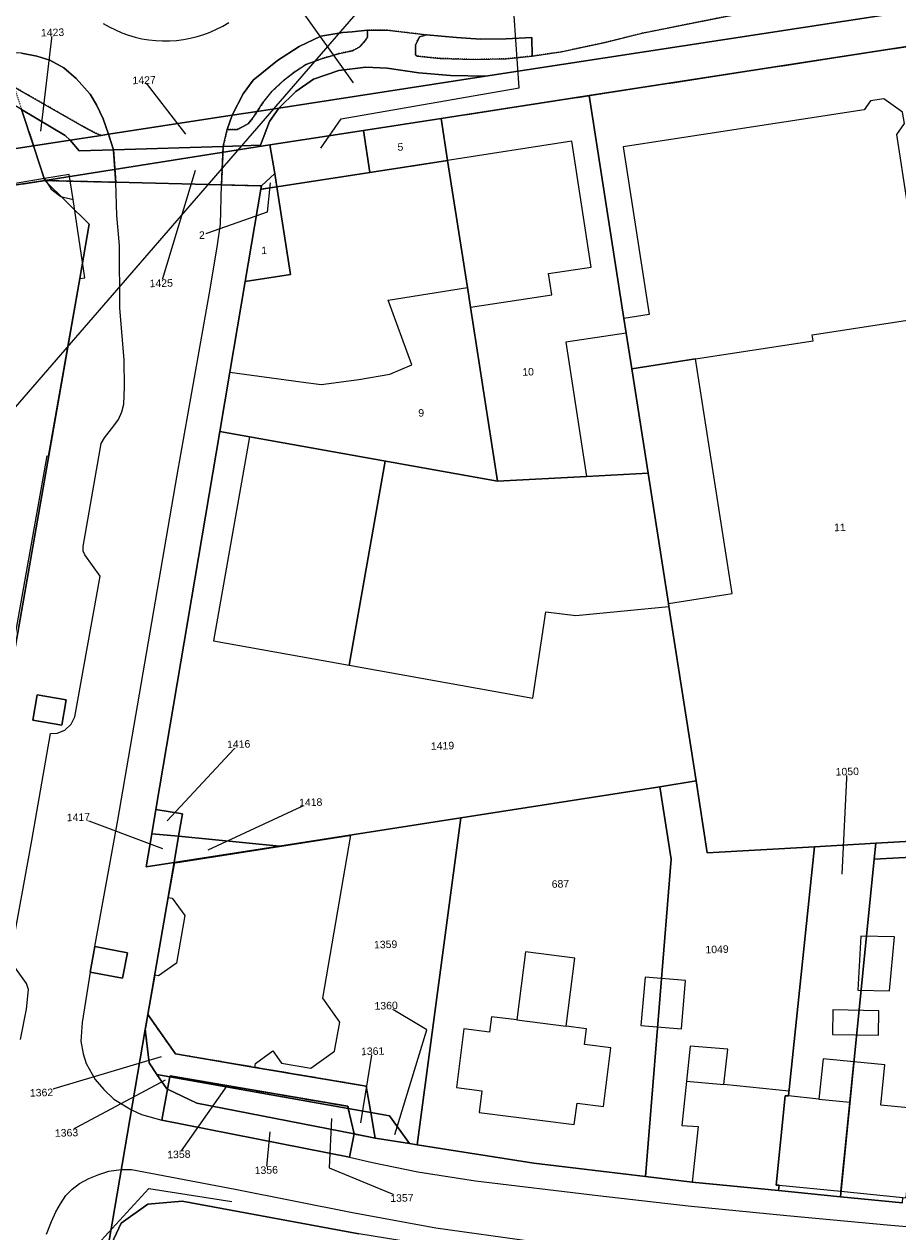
# Model space of a CAD drawing. Header units: millimetres. Extents: x -191 to 81095, y -508122 to 28741.
# Tile 141 of 251: x 5502 to 5584, y 9745 to 9858. Entities that reach past the tile are written whole.
import ezdxf

# ---------------------------------------------------------------- set-up
doc = ezdxf.new("R2010")
doc.units = ezdxf.units.MM
doc.linetypes.add('VE22-087 DB - VST Hervest-Dorsten ALK VA2736$0$1', pattern=[0])
doc.linetypes.add('VE22-087 DB - VST Hervest-Dorsten ALK VA2736$0$2', pattern=[0.16, 0.06, -0.1])
for name, color, linetype, lineweight in [('VE22-087 DB - VST Hervest-Dorsten ALK VA2736$0$AX_Bauteil', 7, 'VE22-087 DB - VST Hervest-Dorsten ALK VA2736$0$1', 18), ('VE22-087 DB - VST Hervest-Dorsten ALK VA2736$0$AX_Flurstueck', 9, 'VE22-087 DB - VST Hervest-Dorsten ALK VA2736$0$1', 18), ('VE22-087 DB - VST Hervest-Dorsten ALK VA2736$0$AX_Gebaeude', 7, 'VE22-087 DB - VST Hervest-Dorsten ALK VA2736$0$1', 18), ('VE22-087 DB - VST Hervest-Dorsten ALK VA2736$0$AX_Strassenverkehr', 7, 'VE22-087 DB - VST Hervest-Dorsten ALK VA2736$0$1', 18), ('VE22-087 DB - VST Hervest-Dorsten ALK VA2736$0$AX_Strassenverkehrsanlage', 7, 'VE22-087 DB - VST Hervest-Dorsten ALK VA2736$0$1', 18), ('VE22-087 DB - VST Hervest-Dorsten ALK VA2736$0$AX_Vegetationsmerkmal', 7, 'VE22-087 DB - VST Hervest-Dorsten ALK VA2736$0$1', 18), ('VE22-087 DB - VST Hervest-Dorsten ALK VA2736$0$AX_Weg', 7, 'VE22-087 DB - VST Hervest-Dorsten ALK VA2736$0$1', 18), ('VE22-087 DB - VST Hervest-Dorsten ALK VA2736$0$AX_Wohnbauflaeche', 7, 'VE22-087 DB - VST Hervest-Dorsten ALK VA2736$0$1', 18), ('VE22-087 DB - VST Hervest-Dorsten ALK VA2736$0$Flurgrenzen', 9, 'VE22-087 DB - VST Hervest-Dorsten ALK VA2736$0$1', 18)]:
    doc.layers.add(name, color=color, linetype=linetype, lineweight=lineweight)
doc.layers.add('XREF ALK Kataster', color=251, linetype='Continuous')
doc.styles.add('VE22-087 DB - VST Hervest-Dorsten ALK VA2736$0$0', font='arial.ttf')

# ---------------------------------------------------------------- blocks, each defined once
blk = doc.blocks.new('VE22-087 DB - VST Hervest-Dorsten ALK VA2736')
at = {"layer": 'VE22-087 DB - VST Hervest-Dorsten ALK VA2736$0$AX_Bauteil', "color": 7, "linetype": 'VE22-087 DB - VST Hervest-Dorsten ALK VA2736$0$1', "lineweight": 13, "ltscale": 0.5}
for points in [[(5526.05, 9842.71, 0), (5534.75, 9844.05, 0), (5534.16, 9847.96, 0), (5525.4, 9846.61, 0), (5525.86, 9843.94, 0)], [(5504.39, 9843.46, 0), (5505.01, 9842.48, 0), (5505.91, 9841.8, 0), (5507.05, 9841.53, 0), (5506.7, 9843.84, 0)], [(5549.27, 9771.34, 0), (5548.46, 9764.98, 0), (5553.04, 9764.39, 0), (5553.85, 9770.75, 0)], [(5564.62, 9762.54, 0), (5564.29, 9759.25, 0), (5567.77, 9758.94, 0), (5568.15, 9762.24, 0)], [(5577.02, 9761.35, 0), (5576.63, 9757.59, 0), (5579.52, 9757.31, 0), (5579.89, 9761.07, 0)]]:
    blk.add_polyline3d(points, close=True, dxfattribs=at)
at = {"layer": 'VE22-087 DB - VST Hervest-Dorsten ALK VA2736$0$AX_Flurstueck', "linetype": 'VE22-087 DB - VST Hervest-Dorsten ALK VA2736$0$1', "lineweight": 13, "ltscale": 0.5}
for points in [[(5502.25, 9849.92, 0), (5506.32, 9847.49, 0), (5506.78, 9847.06, 0), (5509.66, 9847.5, 0), (5510.35, 9847.61, 0), (5521.88, 9849.38, 0), (5524.24, 9849.74, 0), (5526.24, 9850.05, 0), (5527.82, 9851.59, 0), (5529.48, 9852.74, 0), (5531.86, 9853.56, 0), (5534.35, 9853.87, 0), (5536.35, 9853.78, 0), (5539.32, 9853.34, 0), (5542.25, 9853.07, 0), (5545.52, 9853.01, 0), (5679.09, 9873.53, 0), (5684.62, 9874.38, 0), (5767.17, 9887.06, 0)], [(5679.09, 9873.53, 0), (5545.52, 9853.01, 0), (5526.24, 9850.05, 0), (5525.38, 9848.8, 0), (5524.53, 9846.57, 0), (5521.06, 9846.47, 0), (5510.81, 9846.16, 0), (5507.63, 9846.05, 0), (5506.78, 9847.06, 0), (5503.37, 9846.53, 0), (5504.43, 9843.29, 0), (5525.4, 9846.61, 0), (5534.16, 9847.96, 0), (5541.39, 9849.08, 0), (5555.19, 9851.21, 0), (5586.87, 9856.1, 0)], [(5533.22, 9852.4, 0), (5527.99, 9859.72, 0)], [(5530.16, 9846.32, 0), (5532.05, 9849.04, 0), (5548.68, 9851.94, 0), (5548.19, 9858.64, 0)], [(5504.05, 9847.89, 0), (5505.14, 9857.1, 0)], [(5517.56, 9847.61, 0), (5513.68, 9852.65, 0)], [(5477.47, 9839.18, 0), (5504.43, 9843.29, 0), (5503.37, 9846.53, 0), (5463.97, 9840.48, 0)], [(5518.43, 9844.21, 0), (5515.27, 9833.71, 0)], [(5510.21, 9743.17, 0), (5510.69, 9746.01, 0), (5513.79, 9764.07, 0), (5514.03, 9765.47, 0), (5516.47, 9779.66, 0), (5513.86, 9779.27, 0), (5514.4, 9782.33, 0), (5514.77, 9784.62, 0), (5520.75, 9819.88, 0), (5521.68, 9825.41, 0), (5523.12, 9833.87, 0), (5524.56, 9842.48, 0), (5524.62, 9842.8, 0), (5520.91, 9842.89, 0), (5511.03, 9843.13, 0), (5504.43, 9843.29, 0), (5508.55, 9839.2, 0), (5507.67, 9834.14, 0), (5499.63, 9788.34, 0)], [(5525.45, 9843.06, 0), (5525.16, 9840.35, 0), (5519.07, 9838.19, 0)], [(5584.42, 9747.92, 0), (5578.65, 9748.48, 0), (5572.88, 9749.05, 0), (5564.82, 9749.84, 0), (5560.46, 9750.36, 0), (5550.03, 9751.61, 0), (5539.16, 9753.33, 0), (5538.45, 9753.44, 0), (5535.23, 9753.96, 0), (5533.27, 9754.34, 0), (5532.83, 9752.16, 0), (5515.32, 9755.62, 0), (5515.87, 9758.52, 0), (5515.79, 9758.56, 0), (5514.87, 9759.89, 0), (5514.14, 9760.97, 0), (5513.79, 9764.07, 0), (5510.69, 9746.01, 0), (5510.21, 9743.17, 0), (5511.54, 9746.02, 0), (5514.04, 9747.78, 0), (5517.22, 9748.06, 0), (5533.72, 9745.01, 0)], [(5515.82, 9783.54, 0), (5522.5, 9790.71, 0)], [(5578.8, 9778.59, 0), (5579.28, 9788.15, 0)], [(5519.66, 9780.85, 0), (5529.22, 9785.28, 0)], [(5515.44, 9780.95, 0), (5507.55, 9783.89, 0)], [(5537.06, 9754.29, 0), (5540.07, 9764.06, 0), (5536.26, 9766.31, 0)], [(5533.9, 9755.38, 0), (5535, 9762.06, 0)], [(5515.27, 9761.53, 0), (5504.11, 9758.2, 0)], [(5515.63, 9759.35, 0), (5506.44, 9754.45, 0)], [(5521.4, 9758.83, 0), (5516.92, 9752.44, 0)], [(5531.15, 9755.77, 0), (5530.95, 9751.19, 0), (5537.73, 9748.37, 0)], [(5525.42, 9754.55, 0), (5525.08, 9750.97, 0)]]:
    blk.add_polyline3d(points, dxfattribs=at)
for points in [[(5593.96, 9810.91, 0), (5591.57, 9826.14, 0), (5590.08, 9835.64, 0), (5589.37, 9840.13, 0), (5586.87, 9856.1, 0), (5555.19, 9851.21, 0), (5558.44, 9830.43, 0), (5558.65, 9829.06, 0), (5559.17, 9825.72, 0), (5560.69, 9815.99, 0), (5562.59, 9803.83, 0), (5562.64, 9803.54, 0), (5565.18, 9787.27, 0), (5566.22, 9780.55, 0), (5576.23, 9781.12, 0), (5581.93, 9781.46, 0), (5589.16, 9781.88, 0), (5591.97, 9782.04, 0), (5598.41, 9782.41, 0), (5596.91, 9792.19, 0)], [(5534.35, 9853.87, 0), (5531.86, 9853.56, 0), (5529.48, 9852.74, 0), (5527.82, 9851.59, 0), (5526.24, 9850.05, 0), (5545.52, 9853.01, 0), (5542.25, 9853.07, 0), (5539.32, 9853.34, 0), (5536.35, 9853.78, 0)], [(5499.34, 9851.28, 0), (5497.79, 9851.1, 0), (5495.36, 9850.24, 0), (5490.16, 9847.95, 0), (5484.59, 9845.59, 0), (5479.23, 9843.88, 0), (5473.8, 9842.52, 0), (5463.97, 9840.48, 0), (5503.37, 9846.53, 0), (5502.25, 9849.92, 0), (5500.74, 9850.82, 0)], [(5560.69, 9815.99, 0), (5559.17, 9825.72, 0), (5558.65, 9829.06, 0), (5558.44, 9830.43, 0), (5555.19, 9851.21, 0), (5541.39, 9849.08, 0), (5541.99, 9845.16, 0), (5543.84, 9833.32, 0), (5544.13, 9831.46, 0), (5546.66, 9815.24, 0), (5554.95, 9815.68, 0)], [(5502.25, 9849.92, 0), (5503.37, 9846.53, 0), (5506.78, 9847.06, 0), (5506.32, 9847.49, 0)], [(5526.24, 9850.05, 0), (5524.24, 9849.74, 0), (5521.88, 9849.38, 0), (5510.35, 9847.61, 0), (5509.66, 9847.5, 0), (5506.78, 9847.06, 0), (5507.63, 9846.05, 0), (5510.81, 9846.16, 0), (5521.06, 9846.47, 0), (5524.53, 9846.57, 0), (5525.38, 9848.8, 0)], [(5541.99, 9845.16, 0), (5541.39, 9849.08, 0), (5534.16, 9847.96, 0), (5534.75, 9844.05, 0)], [(5534.75, 9844.05, 0), (5534.16, 9847.96, 0), (5525.4, 9846.61, 0), (5525.86, 9843.94, 0), (5526.05, 9842.71, 0)], [(5525.4, 9846.61, 0), (5504.43, 9843.29, 0), (5511.03, 9843.13, 0), (5520.91, 9842.89, 0), (5524.62, 9842.8, 0), (5525.86, 9843.94, 0)], [(5520.75, 9819.88, 0), (5546.66, 9815.24, 0), (5544.13, 9831.46, 0), (5543.84, 9833.32, 0), (5541.99, 9845.16, 0), (5534.75, 9844.05, 0), (5526.05, 9842.71, 0), (5527.33, 9834.52, 0), (5523.12, 9833.87, 0), (5521.68, 9825.41, 0)], [(5524.62, 9842.8, 0), (5524.56, 9842.48, 0), (5526.05, 9842.71, 0), (5525.86, 9843.94, 0)], [(5482.58, 9805.87, 0), (5469.6, 9803.92, 0), (5469.96, 9801.56, 0), (5472.44, 9785.38, 0), (5488.73, 9790.3, 0), (5499.63, 9788.34, 0), (5507.67, 9834.14, 0), (5508.55, 9839.2, 0), (5504.43, 9843.29, 0), (5477.47, 9839.18, 0), (5478.96, 9829.46, 0), (5479, 9829.19, 0), (5479.74, 9824.5, 0), (5482.58, 9805.89, 0)], [(5526.05, 9842.71, 0), (5524.56, 9842.48, 0), (5523.12, 9833.87, 0), (5527.33, 9834.52, 0)], [(5546.66, 9815.24, 0), (5520.75, 9819.88, 0), (5514.77, 9784.62, 0), (5517.26, 9784.19, 0), (5516.89, 9782.11, 0), (5526.32, 9781.2, 0), (5543.23, 9783.84, 0), (5561.78, 9786.73, 0), (5565.18, 9787.27, 0), (5562.64, 9803.54, 0), (5562.59, 9803.83, 0), (5560.69, 9815.99, 0), (5554.95, 9815.68, 0)], [(5561.78, 9786.73, 0), (5543.23, 9783.84, 0), (5539.16, 9753.33, 0), (5550.03, 9751.61, 0), (5560.46, 9750.36, 0), (5562.84, 9779.96, 0)], [(5566.22, 9780.55, 0), (5565.18, 9787.27, 0), (5561.78, 9786.73, 0), (5562.84, 9779.96, 0), (5560.46, 9750.36, 0), (5564.82, 9749.84, 0), (5572.88, 9749.05, 0), (5572.93, 9749.55, 0), (5572.64, 9749.57, 0), (5573.5, 9757.91, 0), (5573.8, 9757.89, 0), (5576.23, 9781.12, 0)], [(5514.77, 9784.62, 0), (5514.4, 9782.33, 0), (5516.89, 9782.11, 0), (5517.26, 9784.19, 0)], [(5534.83, 9756.33, 0), (5536.57, 9756.02, 0), (5538.45, 9753.44, 0), (5539.16, 9753.33, 0), (5543.23, 9783.84, 0), (5526.32, 9781.2, 0), (5516.47, 9779.66, 0), (5514.03, 9765.47, 0), (5516.61, 9761.8, 0), (5524.02, 9760.55, 0), (5534.41, 9758.79, 0)], [(5514.4, 9782.33, 0), (5513.86, 9779.27, 0), (5516.47, 9779.66, 0), (5516.89, 9782.11, 0)], [(5516.89, 9782.11, 0), (5516.47, 9779.66, 0), (5526.32, 9781.2, 0)], [(5589.16, 9781.88, 0), (5581.93, 9781.46, 0), (5581.78, 9779.98, 0), (5587.57, 9780.29, 0), (5596.45, 9780.77, 0), (5597.5, 9778.47, 0), (5596.12, 9761.26, 0), (5597.62, 9761.18, 0), (5599.18, 9780.79, 0), (5598.41, 9782.41, 0), (5591.97, 9782.04, 0)], [(5573.8, 9757.89, 0), (5573.5, 9757.91, 0), (5572.64, 9749.57, 0), (5572.93, 9749.55, 0), (5572.88, 9749.05, 0), (5578.65, 9748.48, 0), (5581.78, 9779.98, 0), (5581.93, 9781.46, 0), (5576.23, 9781.12, 0)], [(5587.57, 9780.29, 0), (5581.78, 9779.98, 0), (5578.65, 9748.48, 0), (5584.42, 9747.92, 0), (5584.47, 9748.42, 0), (5584.76, 9748.38, 0), (5585.57, 9756.73, 0), (5585.28, 9756.75, 0)], [(5534.41, 9758.79, 0), (5524.02, 9760.55, 0), (5516.61, 9761.8, 0), (5514.03, 9765.47, 0), (5513.79, 9764.07, 0), (5514.14, 9760.97, 0), (5514.87, 9759.89, 0), (5516.09, 9759.67, 0), (5516.1, 9759.76, 0), (5532.68, 9756.92, 0), (5532.73, 9756.71, 0), (5534.83, 9756.33, 0)], [(5516.09, 9759.67, 0), (5514.87, 9759.89, 0), (5515.79, 9758.56, 0), (5515.87, 9758.52, 0)], [(5532.73, 9756.71, 0), (5516.09, 9759.67, 0), (5515.87, 9758.52, 0), (5518.59, 9757.21, 0), (5533.27, 9754.34, 0)], [(5532.73, 9756.71, 0), (5532.68, 9756.92, 0), (5516.1, 9759.76, 0), (5516.09, 9759.67, 0)], [(5533.27, 9754.34, 0), (5518.59, 9757.21, 0), (5515.87, 9758.52, 0), (5515.32, 9755.62, 0), (5532.83, 9752.16, 0)], [(5535.23, 9753.96, 0), (5534.83, 9756.33, 0), (5532.73, 9756.71, 0), (5533.27, 9754.34, 0)], [(5538.45, 9753.44, 0), (5536.57, 9756.02, 0), (5534.83, 9756.33, 0), (5535.23, 9753.96, 0)], [(5548.87, 9742.56, 0), (5533.72, 9745.01, 0), (5517.22, 9748.06, 0), (5514.04, 9747.78, 0), (5511.54, 9746.02, 0), (5510.21, 9743.17, 0), (5498.86, 9677.36, 0), (5499.22, 9674.27, 0), (5501, 9671.81, 0), (5503.78, 9670.5, 0), (5544.08, 9664.26, 0), (5552.42, 9704.22, 0), (5557.4, 9728.04, 0), (5557.76, 9731.1, 0), (5558.98, 9741.42, 0)]]:
    blk.add_polyline3d(points, close=True, dxfattribs=at)
at = {"layer": 'VE22-087 DB - VST Hervest-Dorsten ALK VA2736$0$AX_Gebaeude', "color": 7, "linetype": 'VE22-087 DB - VST Hervest-Dorsten ALK VA2736$0$1', "lineweight": 13, "ltscale": 0.5}
for points in [[(5558.38, 9846.42, 0), (5560.8, 9830.8, 0), (5558.44, 9830.43, 0), (5558.65, 9829.06, 0), (5559.17, 9825.72, 0), (5565.13, 9826.65, 0), (5576.1, 9828.34, 0), (5576.02, 9828.89, 0), (5587.95, 9830.73, 0), (5586.27, 9841.5, 0), (5584.87, 9841.29, 0), (5583.89, 9847.59, 0), (5584.61, 9848.6, 0), (5584.43, 9849.67, 0), (5582.69, 9850.9, 0), (5581.44, 9850.71, 0), (5580.87, 9849.89, 0)], [(5555.39, 9835.21, 0), (5553.57, 9846.95, 0), (5541.99, 9845.16, 0), (5543.84, 9833.32, 0), (5544.13, 9831.46, 0), (5551.71, 9832.63, 0), (5551.4, 9834.6, 0)], [(5495.59, 9832.99, 0), (5490.09, 9801.79, 0), (5501.46, 9799.75, 0), (5504.62, 9817.6, 0), (5504.77, 9817.57, 0), (5507.67, 9834.14, 0), (5508.15, 9834.2, 0), (5507.05, 9841.53, 0), (5506.7, 9843.84, 0), (5504.39, 9843.46, 0), (5499.24, 9842.62, 0), (5499.25, 9842.58, 0), (5494.28, 9841.83, 0), (5494.29, 9841.78, 0), (5494.2, 9841.76, 0)], [(5559.17, 9825.72, 0), (5558.65, 9829.06, 0), (5553.01, 9828.22, 0), (5554.95, 9815.68, 0), (5560.69, 9815.99, 0)], [(5568.54, 9804.75, 0), (5565.13, 9826.65, 0), (5559.17, 9825.72, 0), (5560.69, 9815.99, 0), (5562.59, 9803.83, 0)], [(5523.51, 9819.39, 0), (5520.16, 9800.34, 0), (5532.8, 9798.08, 0), (5536.16, 9817.12, 0)], [(5554.95, 9815.68, 0), (5546.66, 9815.24, 0), (5536.16, 9817.12, 0), (5532.8, 9798.08, 0), (5549.93, 9794.99, 0), (5551.15, 9803.05, 0), (5553.95, 9802.7, 0), (5562.64, 9803.54, 0), (5562.59, 9803.83, 0), (5560.69, 9815.99, 0)], [(5532.87, 9782.21, 0), (5532.85, 9782.16, 0), (5516.6, 9779.59, 0), (5516.62, 9779.65, 0), (5516.5, 9779.66, 0), (5515.93, 9776.4, 0), (5516.29, 9776.34, 0), (5517.48, 9774.71, 0), (5516.7, 9770.26, 0), (5515.03, 9769.08, 0), (5514.67, 9769.15, 0), (5514.03, 9765.47, 0), (5516.61, 9761.8, 0), (5524.02, 9760.55, 0), (5524.08, 9760.9, 0), (5525.7, 9762.09, 0), (5526.51, 9760.95, 0), (5529.22, 9760.48, 0), (5531.45, 9762.07, 0), (5531.94, 9764.78, 0), (5530.35, 9767.01, 0), (5532.98, 9782.2, 0)], [(5580.27, 9767.76, 0), (5583.22, 9767.69, 0), (5583.69, 9772.74, 0), (5580.54, 9772.78, 0)], [(5549.27, 9771.34, 0), (5548.46, 9764.98, 0), (5546.1, 9765.28, 0), (5545.91, 9763.82, 0), (5543.51, 9764.14, 0), (5542.82, 9758.68, 0), (5545.2, 9758.36, 0), (5544.95, 9756.35, 0), (5553.81, 9755.21, 0), (5554.07, 9757.21, 0), (5556.53, 9756.9, 0), (5557.23, 9762.36, 0), (5554.77, 9762.69, 0), (5554.96, 9764.15, 0), (5553.04, 9764.39, 0), (5553.85, 9770.75, 0)], [(5560.03, 9764.47, 0), (5563.8, 9764.14, 0), (5564.19, 9768.66, 0), (5560.42, 9768.98, 0)], [(5582.2, 9763.54, 0), (5582.24, 9765.84, 0), (5577.94, 9765.91, 0), (5577.9, 9763.61, 0)], [(5568.15, 9762.24, 0), (5564.62, 9762.54, 0), (5564.29, 9759.25, 0), (5563.86, 9755.14, 0), (5565.37, 9755.02, 0), (5564.82, 9749.84, 0), (5572.88, 9749.05, 0), (5572.93, 9749.55, 0), (5572.64, 9749.57, 0), (5573.5, 9757.91, 0), (5573.8, 9757.89, 0), (5573.84, 9758.32, 0), (5567.77, 9758.94, 0)], [(5579.89, 9761.07, 0), (5577.02, 9761.35, 0), (5576.63, 9757.59, 0), (5573.8, 9757.89, 0), (5573.5, 9757.91, 0), (5572.64, 9749.57, 0), (5572.93, 9749.55, 0), (5578.69, 9748.99, 0), (5579.52, 9757.31, 0)], [(5579.89, 9761.07, 0), (5579.52, 9757.31, 0), (5578.69, 9748.99, 0), (5584.47, 9748.42, 0), (5584.76, 9748.38, 0), (5585.57, 9756.73, 0), (5585.28, 9756.75, 0), (5582.42, 9757.03, 0), (5582.79, 9760.78, 0)]]:
    blk.add_polyline3d(points, close=True, dxfattribs=at)
at = {"layer": 'VE22-087 DB - VST Hervest-Dorsten ALK VA2736$0$AX_Strassenverkehr', "color": 253, "linetype": 'VE22-087 DB - VST Hervest-Dorsten ALK VA2736$0$1', "lineweight": 13, "ltscale": 0.5, "true_color": 0x999999}
for points in [[(5533.08, 9857.17, 0), (5532.23, 9857.1, 0), (5530.18, 9856.76, 0), (5528.13, 9855.78, 0), (5526.12, 9854.48, 0), (5523.86, 9852.64, 0), (5522.91, 9851.37, 0), (5521.88, 9849.38, 0), (5521.43, 9848.04, 0), (5522.39, 9848.06, 0), (5523.39, 9848.56, 0), (5523.87, 9849.2, 0), (5524.24, 9849.74, 0), (5524.76, 9850.54, 0), (5525.63, 9851.63, 0), (5526.76, 9852.67, 0), (5527.77, 9853.46, 0), (5528.77, 9854.11, 0), (5530.22, 9854.65, 0), (5531.92, 9855.15, 0), (5533.13, 9855.4, 0), (5533.81, 9855.76, 0), (5534.25, 9856.25, 0), (5534.52, 9856.64, 0), (5534.53, 9857.3, 0)], [(5539.37, 9856.69, 0), (5538.99, 9855.92, 0), (5539, 9855.09, 0), (5539.03, 9854.96, 0), (5539.16, 9854.89, 0), (5541.3, 9854.68, 0), (5544.43, 9854.58, 0), (5547.46, 9854.64, 0), (5549.89, 9854.9, 0), (5549.85, 9856.64, 0), (5547.46, 9856.5, 0), (5545.07, 9856.48, 0), (5542.82, 9856.64, 0), (5540.04, 9856.87, 0)], [(5501.56, 9852.01, 0), (5508.09, 9848.28, 0), (5509.09, 9847.74, 0), (5509.66, 9847.5, 0), (5510.35, 9847.61, 0), (5509.87, 9849.04, 0), (5509.24, 9850.36, 0), (5508.64, 9851.34, 0), (5507.33, 9852.81, 0), (5506.19, 9853.81, 0), (5504.88, 9854.52, 0), (5503.66, 9854.89, 0), (5502.23, 9855.18, 0), (5500.52, 9855.19, 0)], [(5503.7, 9795.3, 0), (5503.3, 9792.95, 0), (5506.01, 9792.49, 0), (5506.41, 9794.84, 0)], [(5503.7, 9795.3, 0), (5506.41, 9794.84, 0), (5506.01, 9792.49, 0), (5503.3, 9792.95, 0)], [(5509.09, 9771.83, 0), (5508.64, 9769.43, 0), (5511.66, 9768.86, 0), (5512.12, 9771.25, 0)], [(5509.09, 9771.83, 0), (5512.12, 9771.25, 0), (5511.66, 9768.86, 0), (5508.64, 9769.43, 0)]]:
    blk.add_polyline3d(points, close=True, dxfattribs=at)
at = {"layer": 'VE22-087 DB - VST Hervest-Dorsten ALK VA2736$0$AX_Strassenverkehrsanlage', "color": 7, "linetype": 'VE22-087 DB - VST Hervest-Dorsten ALK VA2736$0$1', "lineweight": 13, "ltscale": 0.5, "true_color": 0xf7f7f0}
for points in [[(5549.89, 9854.9, 0), (5552.58, 9855.28, 0), (5556.65, 9856.16, 0), (5560.15, 9857.02, 0), (5564.35, 9857.87, 0), (5569.54, 9858.91, 0), (5578.57, 9860.41, 0), (5586.79, 9861.55, 0), (5586.55, 9862.94, 0), (5591.33, 9863.54, 0)], [(5534.53, 9857.3, 0), (5536.35, 9857.31, 0), (5540.04, 9856.87, 0)], [(5508.64, 9769.43, 0), (5507.91, 9764.75, 0), (5507.77, 9763, 0), (5507.99, 9761.81, 0), (5508.28, 9760.92, 0), (5509.12, 9759.41, 0), (5509.91, 9758.5, 0), (5510.84, 9757.58, 0), (5512.5, 9756.58, 0)], [(5512.5, 9756.58, 0), (5513.44, 9756.15, 0), (5515.32, 9755.62, 0)], [(5504.58, 9744.98, 0), (5505.04, 9746.17, 0), (5505.44, 9747.07, 0), (5505.87, 9747.81, 0), (5506.38, 9748.59, 0), (5506.96, 9749.19, 0), (5507.66, 9749.72, 0), (5508.53, 9750.17, 0), (5509.46, 9750.57, 0), (5510.39, 9750.86, 0), (5511.55, 9751.01, 0)]]:
    blk.add_polyline3d(points, dxfattribs=at)
at = {"layer": 'VE22-087 DB - VST Hervest-Dorsten ALK VA2736$0$AX_Vegetationsmerkmal', "color": 7, "linetype": 'VE22-087 DB - VST Hervest-Dorsten ALK VA2736$0$1', "lineweight": 13, "ltscale": 0.5}
blk.add_polyline3d([(5508.3, 9742.91, 0), (5514.13, 9749.25, 0), (5521.87, 9748.05, 0)], dxfattribs=at)
at = {"layer": 'VE22-087 DB - VST Hervest-Dorsten ALK VA2736$0$AX_Weg', "color": 7, "linetype": 'VE22-087 DB - VST Hervest-Dorsten ALK VA2736$0$2', "lineweight": 13, "ltscale": 0.5}
blk.add_polyline3d([(5477.47, 9839.18, 0), (5504.43, 9843.29, 0), (5503.37, 9846.53, 0), (5502.25, 9849.92, 0)], dxfattribs=at)
blk.add_polyline3d([(5502.25, 9849.92, 0), (5503.37, 9846.53, 0), (5504.43, 9843.29, 0), (5511.03, 9843.13, 0), (5510.81, 9846.16, 0), (5510.35, 9847.61, 0), (5509.66, 9847.5, 0), (5509.09, 9847.74, 0), (5508.09, 9848.28, 0), (5501.56, 9852.01, 0)], close=True, dxfattribs=at)
at = {"layer": 'VE22-087 DB - VST Hervest-Dorsten ALK VA2736$0$AX_Flurstueck', "char_height": 0.7, "attachment_point": 2, "rotation": 1.5894, "style": 'VE22-087 DB - VST Hervest-Dorsten ALK VA2736$0$0', "bg_fill": 3, "box_fill_scale": 1, "bg_fill_color": 256, "bg_fill_transparency": 0}
for s, insert in [('1423', (5505.13, 9857.45)), ('1427', (5513.67, 9853)), ('5', (5537.58, 9846.77)), ('2', (5519.06, 9838.54)), ('1', (5524.87, 9837.12)), ('1425', (5515.27, 9834.06)), ('10', (5549.49, 9825.79)), ('9', (5539.52, 9821.96)), ('11', (5578.58, 9811.28)), ('1416', (5522.49, 9791.06)), ('1419', (5541.51, 9790.9)), ('1050', (5579.27, 9788.5)), ('1418', (5529.21, 9785.63)), ('1417', (5507.54, 9784.24)), ('687', (5552.51, 9778.02)), ('1359', (5536.2, 9772.37)), ('1049', (5567.12, 9771.91)), ('1360', (5536.25, 9766.66)), ('1361', (5534.99, 9762.41)), ('1362', (5504.1, 9758.55)), ('1363', (5506.43, 9754.8)), ('1358', (5516.91, 9752.79)), ('1356', (5525.07, 9751.32)), ('1357', (5537.72, 9748.72))]:
    blk.add_mtext(s, dxfattribs=dict(at, insert=insert))
at = {"layer": 'VE22-087 DB - VST Hervest-Dorsten ALK VA2736$0$AX_Gebaeude', "color": 7, "linetype": 'VE22-087 DB - VST Hervest-Dorsten ALK VA2736$0$1', "lineweight": 13, "ltscale": 0.5}
blk.add_polyline3d([(5538.65, 9826.09, 0), (5536.46, 9832.12, 0), (5543.84, 9833.32, 0), (5541.99, 9845.16, 0), (5534.75, 9844.05, 0), (5534.16, 9847.96, 0), (5525.4, 9846.61, 0), (5525.86, 9843.94, 0), (5526.05, 9842.71, 0), (5527.33, 9834.52, 0), (5523.12, 9833.87, 0), (5521.68, 9825.41, 0), (5528.3, 9824.5, 0), (5530.2, 9824.27, 0), (5533.7, 9824.73, 0), (5536.61, 9825.21, 0)], close=True, dxfattribs=at)
at = {"layer": 'VE22-087 DB - VST Hervest-Dorsten ALK VA2736$0$AX_Strassenverkehr', "color": 253, "linetype": 'VE22-087 DB - VST Hervest-Dorsten ALK VA2736$0$1', "lineweight": 13, "ltscale": 0.5, "true_color": 0x999999}
for points in [[(5502.23, 9855.18, 0), (5503.66, 9854.89, 0), (5504.88, 9854.52, 0), (5506.19, 9853.81, 0), (5507.33, 9852.81, 0), (5508.64, 9851.34, 0), (5509.24, 9850.36, 0), (5509.87, 9849.04, 0), (5510.35, 9847.61, 0), (5510.81, 9846.16, 0), (5521.06, 9846.47, 0), (5521.43, 9848.04, 0), (5521.88, 9849.38, 0), (5522.91, 9851.37, 0), (5523.86, 9852.64, 0), (5526.12, 9854.48, 0), (5528.13, 9855.78, 0), (5530.18, 9856.76, 0), (5532.23, 9857.1, 0), (5533.08, 9857.17, 0), (5534.53, 9857.3, 0), (5536.35, 9857.31, 0), (5540.04, 9856.87, 0), (5542.82, 9856.64, 0), (5545.07, 9856.48, 0), (5547.46, 9856.5, 0), (5549.85, 9856.64, 0), (5549.89, 9854.9, 0), (5552.58, 9855.28, 0), (5556.65, 9856.16, 0), (5560.15, 9857.02, 0), (5564.35, 9857.87, 0), (5569.54, 9858.91, 0)], [(5510.21, 9743.17, 0), (5510.69, 9746.01, 0), (5513.79, 9764.07, 0), (5514.03, 9765.47, 0), (5516.47, 9779.66, 0), (5516.89, 9782.11, 0), (5517.26, 9784.19, 0), (5514.77, 9784.62, 0), (5520.75, 9819.88, 0), (5521.68, 9825.41, 0), (5523.12, 9833.87, 0), (5527.33, 9834.52, 0), (5526.05, 9842.71, 0), (5524.56, 9842.48, 0), (5524.62, 9842.8, 0), (5520.91, 9842.89, 0), (5521.06, 9846.47, 0), (5510.81, 9846.16, 0), (5511.03, 9843.13, 0), (5504.43, 9843.29, 0), (5508.55, 9839.2, 0), (5507.67, 9834.14, 0), (5499.63, 9788.34, 0)], [(5584.42, 9747.92, 0), (5578.65, 9748.48, 0), (5572.88, 9749.05, 0), (5564.82, 9749.84, 0), (5560.46, 9750.36, 0), (5550.03, 9751.61, 0), (5539.16, 9753.33, 0), (5538.45, 9753.44, 0), (5535.23, 9753.96, 0), (5533.27, 9754.34, 0), (5532.83, 9752.16, 0), (5515.32, 9755.62, 0), (5515.87, 9758.52, 0), (5515.79, 9758.56, 0), (5514.87, 9759.89, 0), (5514.14, 9760.97, 0), (5513.79, 9764.07, 0), (5510.69, 9746.01, 0), (5510.21, 9743.17, 0), (5511.54, 9746.02, 0), (5514.04, 9747.78, 0), (5517.22, 9748.06, 0), (5533.72, 9745.01, 0)]]:
    blk.add_polyline3d(points, dxfattribs=at)
at = {"layer": 'VE22-087 DB - VST Hervest-Dorsten ALK VA2736$0$AX_Strassenverkehrsanlage', "color": 7, "linetype": 'VE22-087 DB - VST Hervest-Dorsten ALK VA2736$0$1', "lineweight": 13, "ltscale": 0.5, "true_color": 0xf7f7f0}
for points in [[(5509.86, 9857.95, 0), (5510.43, 9857.62, 0), (5511.01, 9857.33, 0), (5511.6, 9857.08, 0), (5512.22, 9856.86, 0), (5512.84, 9856.67, 0), (5513.47, 9856.52, 0), (5514.11, 9856.41, 0), (5514.76, 9856.34, 0), (5515.41, 9856.31, 0), (5516.06, 9856.31, 0), (5516.71, 9856.36, 0), (5517.35, 9856.44, 0), (5517.99, 9856.56, 0), (5518.62, 9856.71, 0), (5519.24, 9856.9, 0), (5519.85, 9857.13, 0), (5520.44, 9857.4, 0), (5521.02, 9857.7, 0), (5521.58, 9858.03, 0)], [(5375.97, 9666.17, 0), (5370.59, 9670.83, 0), (5535.45, 9861.17, 0), (5538.14, 9860.7, 0), (5540.07, 9860.55, 0), (5542.88, 9860.39, 0)], [(5502.14, 9763.16, 0), (5502.72, 9765.97, 0), (5502.88, 9767.81, 0), (5502.71, 9768.36, 0), (5501.3, 9770.32, 0)], [(5501.26, 9770.96, 0), (5503.2, 9781.72, 0), (5504.94, 9791.69, 0), (5505.58, 9791.74, 0), (5506.29, 9792.01, 0), (5506.88, 9792.56, 0), (5507.23, 9793.26, 0), (5509.57, 9806.38, 0), (5508.15, 9808.38, 0), (5507.98, 9808.7, 0), (5507.99, 9809.14, 0), (5509.66, 9818.76, 0), (5509.98, 9819.29, 0), (5510.42, 9819.84, 0), (5510.87, 9820.39, 0), (5511.29, 9820.99, 0), (5511.6, 9821.71, 0), (5511.8, 9822.43, 0), (5511.85, 9824, 0), (5511.83, 9826.56, 0), (5511.42, 9831.37, 0), (5511.39, 9837.22, 0), (5511.14, 9840.03, 0), (5511.03, 9843.13, 0), (5510.81, 9846.16, 0), (5510.35, 9847.61, 0)], [(5509.09, 9771.83, 0), (5511.24, 9783.6, 0), (5516.76, 9815.81, 0), (5519.83, 9833.15, 0), (5520.53, 9837.29, 0), (5520.82, 9839.2, 0), (5520.91, 9842.89, 0), (5521.04, 9845.92, 0), (5521.06, 9846.47, 0), (5521.43, 9848.04, 0)], [(5532.83, 9752.16, 0), (5534.98, 9751.68, 0), (5539.22, 9750.82, 0), (5544.59, 9749.96, 0), (5556.01, 9748.61, 0), (5564.43, 9747.64, 0), (5573.64, 9746.73, 0), (5583.35, 9745.82, 0), (5593.33, 9744.99, 0), (5604.74, 9744.11, 0), (5617.73, 9743.53, 0), (5633.45, 9743.4, 0), (5645.91, 9743.79, 0), (5672.33, 9745.64, 0), (5694.33, 9747.81, 0), (5695.83, 9748.02, 0), (5697.01, 9748.27, 0), (5697.6, 9748.55, 0), (5698.04, 9748.91, 0), (5698.31, 9749.31, 0), (5698.48, 9749.78, 0), (5698.54, 9750.47, 0), (5698.49, 9751.45, 0), (5697.48, 9757.72, 0)], [(5511.55, 9751.01, 0), (5512.5, 9751.03, 0), (5522.19, 9749.18, 0), (5533.13, 9747.02, 0), (5540.9, 9745.58, 0), (5549.81, 9744.35, 0), (5569.72, 9742.16, 0), (5571.77, 9741.95, 0), (5573.07, 9741.72, 0), (5573.89, 9741.38, 0), (5574.57, 9740.89, 0), (5575.07, 9740.36, 0), (5575.44, 9739.67, 0)]]:
    blk.add_polyline3d(points, dxfattribs=at)
at = {"layer": 'VE22-087 DB - VST Hervest-Dorsten ALK VA2736$0$AX_Weg', "color": 7, "linetype": 'VE22-087 DB - VST Hervest-Dorsten ALK VA2736$0$2', "lineweight": 13, "ltscale": 0.5}
blk.add_polyline3d([(5569.54, 9858.91, 0), (5564.35, 9857.87, 0), (5560.15, 9857.02, 0), (5556.65, 9856.16, 0), (5552.58, 9855.28, 0), (5549.89, 9854.9, 0), (5547.46, 9854.64, 0), (5544.43, 9854.58, 0), (5541.3, 9854.68, 0), (5539.16, 9854.89, 0), (5539.03, 9854.96, 0), (5539, 9855.09, 0), (5538.99, 9855.92, 0), (5539.37, 9856.69, 0), (5540.04, 9856.87, 0), (5536.35, 9857.31, 0), (5534.53, 9857.3, 0), (5534.52, 9856.64, 0), (5534.25, 9856.25, 0), (5533.81, 9855.76, 0), (5533.13, 9855.4, 0), (5531.92, 9855.15, 0), (5530.22, 9854.65, 0), (5528.77, 9854.11, 0), (5527.77, 9853.46, 0), (5526.76, 9852.67, 0), (5525.63, 9851.63, 0), (5524.76, 9850.54, 0), (5524.24, 9849.74, 0), (5523.87, 9849.2, 0), (5523.39, 9848.56, 0), (5522.39, 9848.06, 0), (5521.43, 9848.04, 0), (5521.06, 9846.47, 0), (5520.91, 9842.89, 0), (5524.62, 9842.8, 0), (5524.56, 9842.48, 0), (5526.05, 9842.71, 0), (5534.75, 9844.05, 0), (5541.99, 9845.16, 0), (5541.39, 9849.08, 0), (5555.19, 9851.21, 0), (5586.87, 9856.1, 0)], dxfattribs=at)
blk.add_polyline3d([(5513.79, 9764.07, 0), (5514.14, 9760.97, 0), (5514.87, 9759.89, 0), (5515.79, 9758.56, 0), (5515.87, 9758.52, 0), (5516.09, 9759.67, 0), (5516.1, 9759.76, 0), (5532.68, 9756.92, 0), (5532.73, 9756.71, 0), (5533.27, 9754.34, 0), (5535.23, 9753.96, 0), (5534.83, 9756.33, 0), (5534.41, 9758.79, 0), (5524.02, 9760.55, 0), (5516.61, 9761.8, 0), (5514.03, 9765.47, 0)], close=True, dxfattribs=at)
at = {"layer": 'VE22-087 DB - VST Hervest-Dorsten ALK VA2736$0$AX_Wohnbauflaeche', "color": 253, "linetype": 'VE22-087 DB - VST Hervest-Dorsten ALK VA2736$0$1', "lineweight": 13, "ltscale": 0.5, "true_color": 0x999999}
for points in [[(5589.16, 9781.88, 0), (5581.93, 9781.46, 0), (5576.23, 9781.12, 0), (5566.22, 9780.55, 0), (5565.18, 9787.27, 0), (5561.78, 9786.73, 0), (5562.84, 9779.96, 0), (5560.46, 9750.36, 0), (5564.82, 9749.84, 0), (5572.88, 9749.05, 0), (5578.65, 9748.48, 0), (5584.42, 9747.92, 0)], [(5533.72, 9745.01, 0), (5517.22, 9748.06, 0), (5514.04, 9747.78, 0), (5511.54, 9746.02, 0), (5510.21, 9743.17, 0)]]:
    blk.add_polyline3d(points, dxfattribs=at)
blk.add_polyline3d([(5562.84, 9779.96, 0), (5561.78, 9786.73, 0), (5543.23, 9783.84, 0), (5539.16, 9753.33, 0), (5550.03, 9751.61, 0), (5560.46, 9750.36, 0)], close=True, dxfattribs=at)
at = {"layer": 'VE22-087 DB - VST Hervest-Dorsten ALK VA2736$0$Flurgrenzen', "ltscale": 0.5}
for points in [[(5502.25, 9849.92, 0), (5503.37, 9846.53, 0), (5504.43, 9843.29, 0), (5508.55, 9839.2, 0), (5507.67, 9834.14, 0), (5499.63, 9788.34, 0)], [(5499.63, 9788.34, 0), (5507.67, 9834.14, 0), (5508.55, 9839.2, 0), (5504.43, 9843.29, 0), (5503.37, 9846.53, 0), (5502.25, 9849.92, 0)]]:
    blk.add_polyline3d(points, dxfattribs=at)

msp = doc.modelspace()

# ---------------------------------------------------------------- block references
at = {"layer": 'XREF ALK Kataster', "color": 251}
msp.add_blockref('VE22-087 DB - VST Hervest-Dorsten ALK VA2736', (0, 0), dxfattribs=at)

doc.saveas('drawing.dxf')
